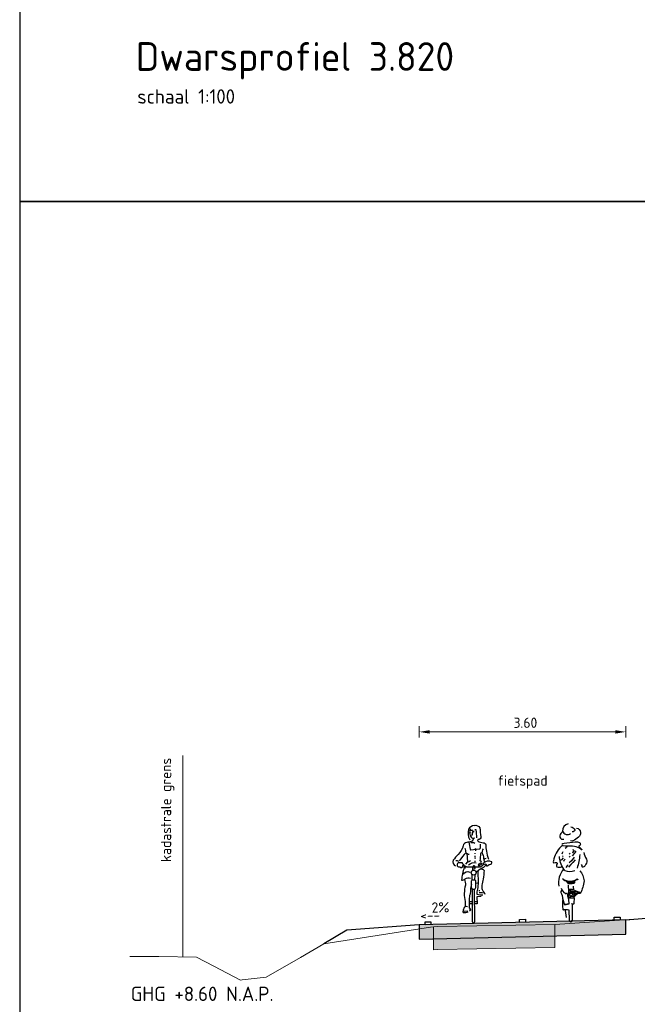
# Model space of a CAD drawing. Header units: metres. Extents: x 180716 to 180809, y 418548 to 418668.
# Tile 84 of 148: x 180716 to 180727, y 418634 to 418651. Entities that reach past the tile are written whole.
import ezdxf

# ---------------------------------------------------------------- set-up
doc = ezdxf.new("R2010")
doc.units = ezdxf.units.M
doc.layers.get('0').update_dxf_attribs({"color": 30, "lineweight": 0})
doc.layers.get('Defpoints').update_dxf_attribs({"lineweight": 0})
for name, color, linetype, lineweight in [('B-WE-GW-BERM-GD', 253, 'Continuous', 0), ('B-WE-KG-GRENS_PERCEEL-SD', 253, 'Continuous', 0), ('B-WE-VH-M', 253, 'Continuous', 0), ('B-WE-VH-VERHARDING_ASFALT-GD', 253, 'Continuous', 0), ('N-WE-GW-BERM-GD', 90, 'Continuous', 30), ('N-WE-VH-M', 7, 'Continuous', 18), ('N-WE-VH-VERHARDING_ASFALT-GD', 210, 'Continuous', 30), ('N-WE-VW-MARKERING-GD', 7, 'Continuous', 30), ('X-XX-AL-AANKLEDING-SD', 6, 'Continuous', 25), ('X-XX-AL-AANKLEDING-T25', 7, 'Continuous', 25), ('X-XX-AL-AANKLEDING-T50', 7, 'Continuous', 30), ('X-XX-AL-PRINCIPEPROFIEL-T18', 1, 'Continuous', 18), ('X-XX-AL-PRINCIPEPROFIEL-T25', 6, 'Continuous', 25)]:
    doc.layers.add(name, color=color, linetype=linetype, lineweight=lineweight)
doc.layers.add('B-WE-VH-VERHARDING_ASFALT-AD', color=253, linetype='Continuous', lineweight=0, transparency=0.5)
doc.layers.add('N-WE-VH-VERHARDING_ASFALT-AD', color=212, linetype='Continuous', lineweight=18, transparency=0.3)
doc.layers.add('X-XX-AL-HULPLIJN-GD', color=155, linetype='Continuous', lineweight=25, plot=False)
doc.styles.add('NLCS-ISO-M100-T18', font='NLCS-ISO.ttf', dxfattribs={"height": 0.18})
doc.styles.add('NLCS-ISO-M100-T25', font='NLCS-ISO.ttf', dxfattribs={"height": 0.25})
doc.styles.add('NLCS-ISO-M100-T50', font='NLCS-ISO.ttf', dxfattribs={"height": 0.5})
doc.styles.get("Standard").update_dxf_attribs({"font": 'arial.ttf'})
doc.linetypes.add('KG-KADASTRAAL', pattern='A,5.5,-2,["K",Standard,S=1.8,R=0,X=0,Y=-0.9],-2,5.5,-2,[5,NLCS.shx,S=0.75,R=0,X=0,Y=0],-2', length=19)
doc.dimstyles.new('NLCS-M100-T18-PIJL_L2_H1', dxfattribs={"dimscale": 0.1, "dimtxt": 2.5, "dimasz": 1.8, "dimexe": 2, "dimexo": 2, "dimgap": 0.7, "dimtad": 1, "dimzin": 0, "dimdsep": 46, "dimtxsty": 'NLCS-ISO-M100-T18', "dimcen": 0, "dimdle": 2, "dimclrd": 256, "dimclre": 256, "dimclrt": 1, "dimadec": 1, "dimazin": 0, "dimtfac": 1, "dimtdec": 3, "dimtofl": 0, "dimtmove": 0, "dimatfit": 3, "dimfxl": 2, "dimfxlon": 1, "dimtfillclr": 256, "dimtolj": 1, "dimtzin": 0, "dimlwd": -1, "dimlwe": -1, "dimarcsym": 0})

# ---------------------------------------------------------------- blocks, each defined once
blk = doc.blocks.new('SAL-AANKLEDING_FIETSTER_VOORAANZICHT-D')
for points in [[(0.01, 1.694, 0.224954), (-0.085, 1.633, 0.218026), (-0.065, 1.447, -0.070213)], [(-0.073, 1.599, -0.105441), (-0.01, 1.617, -1.362009)], [(-0.052, 1.578), (-0.069, 1.572, 0.16771), (-0.026, 1.472), (0.026, 1.482)], [(0.01, 1.694, -0.362904), (0.113, 1.652, 0.015093), (0.126, 1.499, -0.568041), (0.078, 1.449, 0.463013), (0.079, 1.42, 0.11132), (0.17, 1.393, -0.31235), (0.213, 1.36, 0.04183), (0.227, 1.247, 0.074826), (0.262, 1.109, 1453.487325)], [(0.058, 1.482, 0.012848), (0.047, 1.622), (0.024, 1.618)], [(-0.005, 1.475, -0.429934), (-0.039, 1.415, -0.021707), (-0.115, 1.4, 0.316506), (-0.181, 1.342, -0.14059), (-0.266, 1.191, 0.032752), (-0.355, 1.09, 0.39656), (-0.315, 0.994, 2.431502)], [(-0.08, 1.406, -0.027944), (-0.057, 1.281, 0.422814), (-0.046, 1.273), (0.097, 1.287, 0.51068), (0.123, 1.314), (0.123, 1.372)], [(-0.046, 1.396, -0.201307), (0.023, 1.389, -0.293478)], [(-0.151, 1.301, -0.014584), (-0.133, 1.221, 0.043832), (-0.247, 1.079, 3.218337)], [(-0.133, 1.221, 0.170934), (-0.077, 1.195, 0.38449)], [(0.141, 1.059), (0.119, 1.081, 0.008797), (0.128, 1.207, -0.226735), (0.143, 1.225, 0.298471), (0.159, 1.25, -0.223663), (0.175, 1.286, -4.108203)], [(0.147, 1.226, -0.087706), (0.176, 1.119, 0.04255), (0.185, 1.068, -2.271623)], [(-0.309, 1.084, -0.322135), (-0.261, 1.068, 1.351223)], [(-0.164, 1.007, -0.168398), (-0.194, 1.042, 0.208056), (-0.221, 1.044, -0.01449), (-0.267, 1.041, 0.431381), (-0.282, 0.989, 0.342036), (-0.238, 0.975, 0.502767), (-0.208, 0.963, 0.321691), (-0.187, 0.992, -0.567898), (-0.163, 1.007, -1.321991)], [(-0.087, 1.008, -0.227843), (0.046, 1.045, 0.144244)], [(0.089, 0.99), (0.143, 1.024, 0.561425), (0.116, 1.036, -0.015186), (0.09, 1.019, 0.437223), (0.089, 0.99, -0.83324)], [(0.312, 1.062, 0.206679), (0.211, 1.064, 0.115586), (0.164, 1.03, 0.284772), (0.168, 1.018, 0.001883), (0.215, 1.029, 0.077479), (0.228, 0.992, 0.472133), (0.25, 1, -0.166307), (0.294, 1.018, 0.498514), (0.317, 1.06), (0.312, 1.062)], [(0.222, 1.119, 0.151778), (0.18, 1.099, 0.134147)], [(-0.16, 0.962, 0.073428), (-0.207, 0.741, 0.187521), (-0.143, 0.767, -0.191907), (-0.05, 0.779, 2.461001)], [(0.177, 1.012), (0.145, 0.986, -0.244623), (0.104, 0.967, 0.016865), (-0.082, 0.967, -0.118708), (-0.136, 0.981), (-0.179, 1.003), (-0.191, 0.979), (-0.162, 0.972), (-0.132, 0.957)], [(-0.174, 0.847, -0.408369), (-0.065, 0.884, 0.431027)], [(0.047, 0.886, -0.028217), (0.113, 0.936, -0.34375), (0.184, 0.91, -0.008166), (0.171, 0.76, 0.053344), (0.144, 0.653, 0.087477), (0.152, 0.579, 0.083197), (0.182, 0.536, -0.082582), (0.2, 0.498, -1.052457)], [(0.086, 0.917, 0.177371), (0.076, 0.842, -0.057471), (0.07, 0.583, 0.127258), (0.061, 0.496, 0.0836), (0.16, 0.486, 2.180609)], [(0.218, 1.004), (0.172, 0.965, -0.132229), (0.125, 0.944, 0.333695)], [(-0.159, 0.754, -0.122303), (-0.141, 0.652, 0.045301), (-0.162, 0.512, 0.055524), (-0.144, 0.367, -0.09123), (-0.151, 0.276, 0.06619), (-0.181, 0.218, 0.323893), (-0.179, 0.177, 0.121836), (-0.091, 0.189, -1.824136), (-0.091, 0.188, -0.254)], [(-0.035, 0.617), (-0.036, 0.721, -0.443605), (-0.013, 0.749), (0.014, 0.749, -0.505348), (0.034, 0.726), (0.034, 0.606, -0.843072), (-0.035, 0.61), (-0.035, 0.617)], [(-0.036, 0.668, 0.016355), (-0.055, 0.582, -0.100875), (-0.06, 0.496, 0.107973), (-0.073, 0.404, 0.025875), (-0.077, 0.252, 20.285035)], [(0.014, 0.58), (0.017, 0.018, -0.965528), (-0.019, 0.016), (-0.02, 0.582)]]:
    blk.add_lwpolyline(points, format="xyb")
for points in [[(-0.056, 1.638), (-0.057, 1.608)], [(0.013, 1.588), (-0.02, 1.588), (-0.027, 1.528)], [(0.011, 1.585), (-0.017, 1.585), (-0.025, 1.53)], [(-0.119, 1.211), (-0.106, 1.06), (-0.142, 1.021)], [(0.026, 1.212), (0.021, 1.203)], [(0.029, 1.3), (0.036, 1.283), (0.035, 1.251)], [(-0.088, 1.062), (-0.054, 1.087)], [(0.024, 1.166), (0.022, 1.144)], [(0.024, 1.078), (0.025, 1.064)], [(0.028, 1.129), (0.025, 1.116)], [(-0.021, 0.756), (-0.022, 0.833)], [(0.026, 0.826), (0.02, 0.745)], [(0.036, 0.689), (0.068, 0.696)], [(0.094, 0.561), (0.112, 0.563)], [(0.099, 0.524), (0.149, 0.525), (0.189, 0.523)], [(-0.022, 0.364), (-0.074, 0.366)], [(0.131, 0.456), (0.058, 0.453), (0.065, 0.329), (0.019, 0.329)], [(0.063, 0.366), (0.022, 0.363)], [(-0.183, 0.208), (-0.152, 0.202), (-0.097, 0.208)], [(-0.152, 0.279), (-0.127, 0.286), (-0.104, 0.284)], [(-0.025, 0.329), (-0.074, 0.329)], [(-0.06, 0.249), (-0.054, 0.225), (-0.057, 0.207), (-0.072, 0.205), (-0.066, 0.211), (-0.059, 0.225), (-0.06, 0.236), (-0.061, 0.252)]]:
    blk.add_lwpolyline(points)
for points in [[(-0.027, 1.531), (-0.03, 1.526), (-0.023, 1.527)], [(0.024, 0.949), (0.023, 0.978), (0.014, 0.99), (-0.005, 0.985), (-0.01, 0.97), (-0.016, 0.942), (-0.015, 0.92), (-0.009, 0.924), (-0.01, 0.956), (-0.003, 0.982), (0.014, 0.981), (0.021, 0.973), (0.02, 0.948)]]:
    blk.add_lwpolyline(points, close=True)
blk.add_lwpolyline([(0.027, 0.946), (0.028, 0.977, 0.668087), (-0.007, 0.984, 0.16058), (-0.018, 0.91), (-0.005, 0.918), (-0.006, 0.96, -1.047019), (0.019, 0.965), (0.018, 0.945)], format="xyb", close=True)
blk.add_circle((0.003, 0.874), 0.0437)
blk = doc.blocks.new('*D12')
at = {"layer": 'Defpoints', "color": 0, "transparency": 16777216}
for p in [(180726.723, 418638.413), (180723.123, 418634.997), (180726.723, 418635.084)]:
    blk.add_point(p, dxfattribs=at)
at = {"layer": 'N-WE-VH-M', "transparency": 16777216}
for p, q in [((180723.123, 418638.313), (180723.123, 418638.513)), ((180723.303, 418638.413), (180726.543, 418638.413)), ((180726.723, 418638.313), (180726.723, 418638.513))]:
    blk.add_line(p, q, dxfattribs=at)
for points in [[(180723.303, 418638.443), (180723.303, 418638.383), (180723.123, 418638.413)], [(180726.543, 418638.443), (180726.543, 418638.383), (180726.723, 418638.413)]]:
    blk.add_solid(points, dxfattribs=at)
at = {"layer": 'N-WE-VH-M', "color": 1, "transparency": 16777216, "insert": (180724.973, 418638.573), "char_height": 0.18, "attachment_point": 5, "style": 'NLCS-ISO-M100-T18'}
blk.add_mtext('\\A1;3.60', dxfattribs=at)
blk = doc.blocks.new('SKG-GRENS_PERCEEL-D')
at = {"linetype": 'KG-KADASTRAAL', "ltscale": 0.15, "flags": 128}
blk.add_lwpolyline([(0, 0), (0, 3.512)], dxfattribs=at)
blk = doc.blocks.new('SAL-AANKLEDING_FIETSTER_ACHTERAANZICHT-D')
for points in [[(-0.14, 1.565, 0.236676), (-0.192, 1.497, 0.583386), (-0.122, 1.438, -0.497614)], [(-0.05, 1.702, 0.372994), (-0.144, 1.577, 0.503668), (-0.004, 1.537, 150.934799)], [(0.098, 1.627, -0.402545), (0.168, 1.556, -0.204448), (0.134, 1.473, -0.107787), (0.036, 1.411, -0.232599), (-0.004, 1.407, 0.756423)], [(0.002, 1.653, -0.251678), (0.069, 1.599, -0.398814), (0.06, 1.577, -0.187011), (0.02, 1.564, 2.207361)], [(-0.156, 1.35, -0.154336), (-0.119, 1.368, 0.021693), (0.077, 1.392, -0.153975), (0.151, 1.377, -0.433195), (0.162, 1.339, -0.162977), (0.143, 1.321, 0.569715), (0.152, 1.296, 0.021653), (0.192, 1.26, -1.283993), (0.184, 1.254, 0.093544), (0.124, 1.295, 0.069195), (-0.003, 1.315, -0.023921), (-0.134, 1.321, 0.290835), (-0.175, 1.305, 0.143139), (-0.305, 1.061, 0.369113), (-0.303, 1.027, -0.046879), (-0.248, 1.03, -0.302343), (-0.241, 1.004, 0.421236), (-0.243, 0.955, 0.24644), (-0.164, 0.958, -4.327813)], [(0.228, 1.207, 0.107816), (0.271, 1.088, -0.189381), (0.28, 1.041, -0.091131), (0.263, 0.999, -0.043732), (0.235, 0.962, -0.167948), (0.21, 0.948, -0.498715), (0.199, 0.958, 0.241276), (0.185, 0.993, 2.413704)], [(0.067, 0.884, -0.173851), (-0.102, 0.884, 0.000578), (-0.124, 0.914, -0.07661), (-0.181, 1.031, -0.079973), (-0.197, 1.137, -39.687992)], [(0.156, 1.168, -0.053306), (0.109, 0.933, 2.556335)], [(-0.127, 0.915, 0.224282), (-0.209, 0.617, 1.028931)], [(0.154, 0.888, -0.165288), (0.229, 0.709, -0.089622), (0.167, 0.495, 0.086704), (0.049, 0.546), (0.048, 0.617)], [(-0.148, 0.754, 0.205807), (-0.003, 0.707, 0.105757), (0.112, 0.743, -0.456483), (0.121, 0.735, 0.023268), (0.076, 0.715, 0.20987), (0.065, 0.702, 0.124642), (0.065, 0.683, -0.545926), (0.045, 0.664, -0.163265), (-0.055, 0.667, 0.038987), (-0.069, 0.696, 0.125271), (-0.103, 0.713), (-0.129, 0.74)], [(-0.171, 0.584, 0.221629), (-0.095, 0.494), (-0.074, 0.494), (-0.084, 0.481), (-0.1, 0.493)], [(-0.047, 0.641), (-0.043, 0.511, -0.034198), (-0.053, 0.486, 0.227614), (-0.058, 0.443, -0.044454), (-0.041, 0.39), (-0.033, 0.302), (-0.104, 0.289), (-0.138, 0.395, 0.132618), (-0.169, 0.501, -0.216367), (-0.156, 0.545, -1.928019)], [(-0.138, 0.398, 0.098289), (-0.141, 0.216, 0.549463), (-0.122, 0.209, -0.073152), (-0.037, 0.205), (-0.031, 0.028, 0.941313), (0.029, 0.026), (0.028, 0.292)], [(0.169, 0.498, -0.325073), (0.139, 0.489, 0.185728), (0.111, 0.488, -0.09132), (0.061, 0.439, 0.488493), (0.055, 0.416), (0.053, 0.321, -0.568599), (0.024, 0.305, -0.009736), (0.01, 0.313, 0.656385)]]:
    blk.add_lwpolyline(points, format="xyb")
for points in [[(-0.14, 1.218), (-0.15, 1.196), (-0.158, 1.178)], [(-0.072, 1.312), (-0.078, 1.292), (-0.098, 1.273)], [(0.09, 1.225), (0.064, 1.192), (0.021, 1.144)], [(0.044, 1.251), (0.029, 1.247)], [(0.085, 1.223), (0.053, 1.232), (0.029, 1.206), (0.054, 1.216)], [(-0.134, 1.112), (-0.166, 1.079), (-0.185, 1.064)], [(-0.135, 1.144), (-0.146, 1.135)], [(-0.099, 1.089), (-0.12, 1.068), (-0.129, 1.051)], [(0.075, 1.075), (0.035, 1.032), (0, 0.993), (-0.044, 0.948)], [(-0.01, 1.186), (-0.029, 1.175)], [(-0.014, 1.142), (-0.029, 1.124)], [(0.055, 1.125), (0.008, 1.062), (-0.027, 1.025)], [(-0.049, 0.985), (-0.062, 0.972), (-0.086, 0.941)], [(-0.059, 0.686), (-0.039, 0.673), (-0.02, 0.667), (-0.027, 0.685), (-0.048, 0.689)], [(-0.058, 0.698), (0.007, 0.7), (0.087, 0.725)], [(0.059, 0.709), (0.047, 0.677), (0.004, 0.664), (0.011, 0.688), (0.041, 0.702), (0.031, 0.685)], [(-0.035, 0.558), (0.04, 0.561), (0.037, 0.547), (-0.029, 0.538), (-0.003, 0.525), (0.043, 0.532), (0.102, 0.517), (0.126, 0.505), (0.086, 0.486), (0.065, 0.467), (0.037, 0.436), (-0.027, 0.427), (-0.049, 0.451), (-0.031, 0.509), (0.049, 0.514), (0.074, 0.5), (0.031, 0.469), (0.003, 0.446), (-0.028, 0.461), (-0.014, 0.482), (0.029, 0.495), (-0.019, 0.495), (0.037, 0.501)], [(-0.045, 0.565), (0.049, 0.571)], [(-0.044, 0.412), (0.031, 0.412), (0.051, 0.413)], [(-0.1, 0.303), (-0.037, 0.316)], [(-0.096, 0.297), (-0.048, 0.311)], [(-0.078, 0.07), (-0.091, 0.193)]]:
    blk.add_lwpolyline(points)
blk.add_circle((-0.006, 0.681), 0.00976)

msp = doc.modelspace()

# ---------------------------------------------------------------- hatches: boundary and pattern name
at = {"layer": 'B-WE-VH-VERHARDING_ASFALT-AD'}
h = msp.add_hatch(color=256, dxfattribs=at)
h.dxf.hatch_style = 1
h.paths.add_polyline_path([(180725.488, 418634.655), (180725.488, 418635.055), (180723.445, 418635.017), (180723.37, 418635.014), (180723.37, 418634.614), (180723.445, 418634.617)])
at = {"layer": 'N-WE-VH-VERHARDING_ASFALT-AD'}
h = msp.add_hatch(color=256, dxfattribs=at)
h.dxf.hatch_style = 1
h.paths.add_polyline_path([(180726.723, 418635.137), (180723.123, 418635.047), (180723.123, 418634.797), (180726.723, 418634.887)])

# ---------------------------------------------------------------- linework, layer by layer
at = {"layer": 'B-WE-GW-BERM-GD', "flags": 128}
msp.add_lwpolyline([(180718.075, 418634.495), (180718.278, 418634.497), (180718.58, 418634.494), (180719.237, 418634.487), (180719.543, 418634.327), (180720.006, 418634.083), (180720.037, 418634.087), (180720.452, 418634.137), (180721.054, 418634.481), (180721.457, 418634.72), (180723.319, 418635.007), (180723.37, 418635.014), (180723.445, 418635.017), (180725.488, 418635.055), (180727.999, 418635.222), (180729.349, 418635.294), (180729.405, 418635.304), (180729.743, 418635.317), (180730.92, 418635.356), (180732.975, 418635.414), (180734.765, 418635.359), (180736.284, 418635.221), (180736.415, 418635.31)], dxfattribs=at)
at = {"layer": 'B-WE-VH-VERHARDING_ASFALT-GD', "flags": 128}
msp.add_lwpolyline([(180725.488, 418634.655), (180725.488, 418635.055), (180723.445, 418635.017), (180723.37, 418635.014), (180723.37, 418634.614), (180723.445, 418634.617)], close=True, dxfattribs=at)
at = {"layer": 'N-WE-GW-BERM-GD', "flags": 128}
for points in [[(180726.723, 418635.137), (180729.073, 418635.328)], [(180723.123, 418635.047), (180721.859, 418634.953), (180721.457, 418634.72)]]:
    msp.add_lwpolyline(points, dxfattribs=at)
at = {"layer": 'N-WE-VH-VERHARDING_ASFALT-GD', "flags": 128}
msp.add_lwpolyline([(180726.723, 418635.137), (180723.123, 418635.047), (180723.123, 418634.797), (180726.723, 418634.887), (180726.723, 418635.137)], close=True, dxfattribs=at)
at = {"layer": 'N-WE-VW-MARKERING-GD', "flags": 128}
for points in [[(180724.873, 418635.142), (180724.973, 418635.145), (180724.973, 418635.095), (180724.873, 418635.092)], [(180726.523, 418635.182), (180726.623, 418635.185), (180726.623, 418635.135), (180726.523, 418635.132)], [(180723.223, 418635.1), (180723.323, 418635.102), (180723.323, 418635.052), (180723.223, 418635.05)]]:
    msp.add_lwpolyline(points, close=True, dxfattribs=at)
at = {"layer": 'X-XX-AL-HULPLIJN-GD', "flags": 128}
for points in [[(180756.155, 418667.659), (180716.155, 418667.659), (180716.155, 418647.659), (180756.155, 418647.659)], [(180756.155, 418647.659), (180716.155, 418647.659), (180716.155, 418627.659), (180756.155, 418627.659)]]:
    msp.add_lwpolyline(points, close=True, dxfattribs=at)

# ---------------------------------------------------------------- block references
at = {"layer": 'B-WE-KG-GRENS_PERCEEL-SD'}
msp.add_blockref('SKG-GRENS_PERCEEL-D', (180718.999, 418634.49), dxfattribs=at)
at = {"layer": 'X-XX-AL-AANKLEDING-SD'}
for name, p in [('SAL-AANKLEDING_FIETSTER_VOORAANZICHT-D', (180724.068, 418635.086)), ('SAL-AANKLEDING_FIETSTER_ACHTERAANZICHT-D', (180725.766, 418635.105))]:
    msp.add_blockref(name, p, dxfattribs=at)

# ---------------------------------------------------------------- texts
at = {"layer": 'B-WE-VH-M', "insert": (180718.617, 418636.144), "char_height": 0.18, "attachment_point": 1, "rotation": 90, "style": 'NLCS-ISO-M100-T18'}
msp.add_mtext_dynamic_manual_height_columns('kadastrale grens', width=1.91658, gutter_width=12.5, heights=[0], dxfattribs=at)
at = {"layer": 'B-WE-VH-M', "insert": (180724.49, 418637.654), "char_height": 0.18, "attachment_point": 1, "style": 'NLCS-ISO-M100-T18'}
msp.add_mtext_dynamic_manual_height_columns('fietspad', width=1.40239, gutter_width=12.5, heights=[0], dxfattribs=at)
at = {"layer": 'X-XX-AL-AANKLEDING-T25', "style": 'NLCS-ISO-M100-T25'}
msp.add_text('schaal 1:100', height=0.25, dxfattribs=at).set_placement((180718.206, 418649.368))
at = {"layer": 'X-XX-AL-AANKLEDING-T50', "style": 'NLCS-ISO-M100-T50'}
msp.add_text('Dwarsprofiel 3.820', height=0.5, dxfattribs=at).set_placement((180718.179, 418649.94))
at = {"layer": 'X-XX-AL-PRINCIPEPROFIEL-T18', "char_height": 0.18, "width": 1.24365, "attachment_point": 3, "rotation": 1.7321, "style": 'NLCS-ISO-M100-T18'}
for s, insert in [('2%', (180723.644, 418635.448)), ('<--', (180723.485, 418635.312))]:
    msp.add_mtext(s, dxfattribs=dict(at, insert=insert))
at = {"layer": 'X-XX-AL-PRINCIPEPROFIEL-T25', "insert": (180718.091, 418633.971), "char_height": 0.25, "width": 3.9656, "attachment_point": 1, "rotation": 0, "style": 'NLCS-ISO-M100-T25'}
msp.add_mtext('GHG +8.60 N.A.P.', dxfattribs=at)

# ---------------------------------------------------------------- dimensions: what is measured, and where the dimension line sits
at = {"layer": 'N-WE-VH-M'}
dim = msp.add_linear_dim(base=(180726.723, 418638.413), p1=(180723.123, 418634.997), p2=(180726.723, 418635.084), dimstyle='NLCS-M100-T18-PIJL_L2_H1', override={"dimexe": 1, "dimexo": 1, "dimdle": 1, "dimtofl": 1, "dimfxl": 1}, dxfattribs=at)
dim.commit()
dim.dimension.update_dxf_attribs({"geometry": '*D12', "text_midpoint": (180724.973, 418638.413), "dimtype": 160})

doc.saveas('drawing.dxf')
